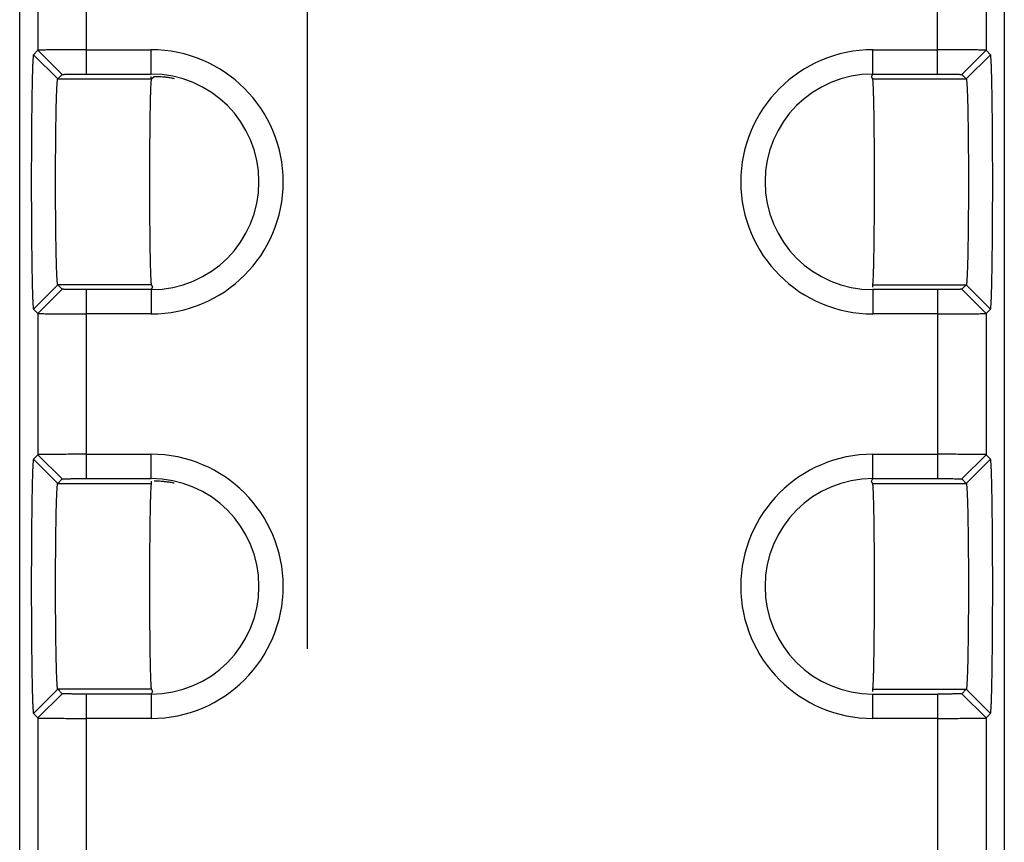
# Model space of a CAD drawing. Header units: inches. Extents: x 0 to 34, y 0 to 22.
# Tile 32 of 71: x 11.266 to 11.874, y 17.026 to 17.534. Entities that reach past the tile are written whole.
import ezdxf

# ---------------------------------------------------------------- set-up
doc = ezdxf.new("R2010")
doc.units = ezdxf.units.IN
doc.header["$LTSCALE"] = 1.87
doc.header["$MEASUREMENT"] = 0
doc.linetypes.add('CENTER', pattern=[0.6, 0.375, -0.075, 0.075, -0.075])
doc.layers.get('0').update_dxf_attribs({"linetype": 'CONTINUOUS'})
doc.layers.add('DEFAULT_1', color=7, linetype='CENTER')
doc.layers.add('DIMENSIONS', color=7, linetype='CONTINUOUS')
doc.styles.get("Standard").update_dxf_attribs({"font": 'txt', "width": 0.8})
doc.dimstyles.new('DIMSTYLE_1', dxfattribs={"dimtxt": 0.125, "dimasz": 0.18, "dimexe": 0.125, "dimexo": 0.0625, "dimgap": 0.09, "dimtad": 0, "dimtih": 1, "dimtoh": 1, "dimzin": 4, "dimdsep": 46, "dimtxsty": 'STANDARD', "dimblk": '_FILLED', "dimblk1": '_FILLED', "dimblk2": '_FILLED', "dimcen": 0.09, "dimadec": 0, "dimazin": 0, "dimtp": 0.01, "dimtm": 0.01, "dimtfac": 1, "dimtofl": 0, "dimtmove": 0, "dimatfit": 3, "dimldrblk": '_FILLED', "dimfxl": 1, "dimtolj": 1, "dimtzin": 4, "dimarcsym": 0})

# ---------------------------------------------------------------- blocks, each defined once
blk = doc.blocks.new('*D41')
at = {"layer": 'DIMENSIONS', "color": 2, "linetype": 'CONTINUOUS'}
blk.add_line((11.63088, 17.84663), (22.59482, 17.84663), dxfattribs=at)
at = {"layer": 'DIMENSIONS', "color": 2, "linetype": 'CONTINUOUS', "insert": (22.65732, 17.90913), "char_height": 0.125, "width": 1.125, "attachment_point": 1, "line_spacing_factor": 0.9}
blk.add_mtext('3.08{\\Ftxt.shx;\\W1.000000;\\H0.125000; }[78.3]', dxfattribs=at)
blk = doc.blocks.new('_FILLED')
at = {"color": 0, "linetype": 'BYBLOCK'}
blk.add_solid([(0, 0), (-1, 0.1736), (-1, -0.1736)], dxfattribs=at)

msp = doc.modelspace()

# ---------------------------------------------------------------- linework, layer by layer
at = {"color": 7, "linetype": 'CONTINUOUS'}
for p, q in [((11.26559, 14.8415), (11.26559, 18.15169)), ((11.87411, 18.15169), (11.87411, 14.8415)), ((11.27688, 18.1404), (11.27688, 17.51544)), ((11.30687, 17.5007), (11.30687, 18.1404)), ((11.83283, 17.5007), (11.83283, 18.1404)), ((11.86283, 18.1404), (11.86283, 17.51544)), ((11.27412, 17.51269), (11.27688, 17.51544)), ((11.27688, 17.51544), (11.29188, 17.50044)), ((11.30687, 17.5157), (11.34685, 17.5157)), ((11.34685, 17.5007), (11.34685, 17.5157)), ((11.79285, 17.5007), (11.79285, 17.5157)), ((11.79285, 17.5157), (11.83283, 17.5157)), ((11.86283, 17.51544), (11.84783, 17.50044)), ((11.86283, 17.51544), (11.86559, 17.51269)), ((11.28912, 17.49768), (11.27412, 17.51269)), ((11.85058, 17.49768), (11.86559, 17.51269)), ((11.28912, 17.49768), (11.29188, 17.50044)), ((11.28912, 17.49768), (11.34685, 17.49768)), ((11.30687, 17.5007), (11.34685, 17.5007)), ((11.34685, 17.49768), (11.34685, 17.49914)), ((11.34711, 17.49768), (11.3486, 17.49914)), ((11.79194, 17.49917), (11.79285, 17.5007)), ((11.79259, 17.49768), (11.79194, 17.49917)), ((11.79259, 17.49768), (11.85058, 17.49768)), ((11.79285, 17.5007), (11.83283, 17.5007)), ((11.84783, 17.50044), (11.85058, 17.49768)), ((11.27412, 17.3555), (11.28912, 17.3705)), ((11.29188, 17.36774), (11.27688, 17.35274)), ((11.28912, 17.3705), (11.29188, 17.36774)), ((11.34712, 17.3705), (11.28912, 17.3705)), ((11.30687, 17.2507), (11.30687, 17.36749)), ((11.34685, 17.36749), (11.30687, 17.36749)), ((11.34777, 17.36902), (11.34685, 17.36749)), ((11.34685, 17.36749), (11.34685, 17.35248)), ((11.34712, 17.3705), (11.34777, 17.36902)), ((11.79285, 17.36904), (11.79285, 17.3705)), ((11.79285, 17.3705), (11.85059, 17.3705)), ((11.79285, 17.36749), (11.79285, 17.35248)), ((11.83283, 17.36749), (11.79285, 17.36749)), ((11.83283, 17.36749), (11.83283, 17.2507)), ((11.85059, 17.3705), (11.84783, 17.36774)), ((11.84783, 17.36774), (11.86283, 17.35274)), ((11.85058, 17.3705), (11.86559, 17.3555)), ((11.27688, 17.35274), (11.27412, 17.3555)), ((11.86559, 17.3555), (11.86283, 17.35274)), ((11.27688, 17.35274), (11.27688, 17.26544)), ((11.34685, 17.35248), (11.30687, 17.35248)), ((11.83283, 17.35248), (11.79285, 17.35248)), ((11.86283, 17.35274), (11.86283, 17.26544)), ((11.27412, 17.26269), (11.27688, 17.26544)), ((11.27688, 17.26544), (11.29188, 17.25044)), ((11.30687, 17.2657), (11.34685, 17.2657)), ((11.34685, 17.2507), (11.34685, 17.2657)), ((11.79285, 17.2507), (11.79285, 17.2657)), ((11.79285, 17.2657), (11.83283, 17.2657)), ((11.84783, 17.25044), (11.86283, 17.26544)), ((11.86283, 17.26544), (11.86559, 17.26269)), ((11.28912, 17.24768), (11.27412, 17.26269)), ((11.85058, 17.24768), (11.86559, 17.26269)), ((11.28912, 17.24768), (11.29188, 17.25044)), ((11.28912, 17.24768), (11.34685, 17.24768)), ((11.30687, 17.2507), (11.34685, 17.2507)), ((11.34685, 17.24914), (11.34685, 17.24768)), ((11.79194, 17.24917), (11.79285, 17.2507)), ((11.79259, 17.24768), (11.79194, 17.24917)), ((11.79259, 17.24768), (11.85058, 17.24768)), ((11.79285, 17.2507), (11.83283, 17.2507)), ((11.84783, 17.25044), (11.85058, 17.24768)), ((11.28912, 17.1205), (11.27412, 17.1055)), ((11.29188, 17.11774), (11.27688, 17.10274)), ((11.28912, 17.1205), (11.29188, 17.11774)), ((11.34712, 17.1205), (11.28912, 17.1205)), ((11.34777, 17.11902), (11.34685, 17.11749)), ((11.34712, 17.1205), (11.34777, 17.11902)), ((11.79285, 17.11904), (11.79285, 17.1205)), ((11.79285, 17.1205), (11.85059, 17.1205)), ((11.85059, 17.1205), (11.84783, 17.11774)), ((11.84783, 17.11774), (11.86283, 17.10274)), ((11.85058, 17.1205), (11.86559, 17.1055)), ((11.30687, 17.0007), (11.30687, 17.11749)), ((11.34685, 17.11749), (11.30687, 17.11749)), ((11.34685, 17.11749), (11.34685, 17.10248)), ((11.79285, 17.10248), (11.79285, 17.11749)), ((11.79285, 17.11749), (11.83283, 17.11749)), ((11.83283, 17.11749), (11.83283, 17.0007)), ((11.27688, 17.10274), (11.27412, 17.1055)), ((11.86559, 17.1055), (11.86283, 17.10274)), ((11.27688, 17.10274), (11.27688, 17.01544)), ((11.34685, 17.10248), (11.30687, 17.10248)), ((11.83283, 17.10248), (11.79285, 17.10248)), ((11.86283, 17.10274), (11.86283, 17.01544))]:
    msp.add_line(p, q, dxfattribs=at)
for centre, radius, start, end in [((11.34685, 17.43409), 0.08161, 270, 89.99999), ((11.79285, 17.43409), 0.08161, 90, 269.99999), ((11.34685, 17.43409), 0.06661, 270, 90), ((11.79285, 17.43409), 0.06661, 90, 270), ((11.34685, 17.18409), 0.08161, 270, 89.99999), ((11.79285, 17.18409), 0.08161, 90, 269.99999), ((11.34685, 17.18409), 0.06661, 270, 90), ((11.79285, 17.18409), 0.06661, 90, 270)]:
    msp.add_arc(centre, radius, start, end, dxfattribs=at)
for points, knots in [([(11.30687, 17.5157), (11.30495, 17.5157), (11.30117, 17.5157), (11.29567, 17.51568), (11.29058, 17.51566), (11.28669, 17.51563), (11.28394, 17.51561), (11.28219, 17.51559), (11.28067, 17.51557), (11.2794, 17.51555), (11.27838, 17.51552), (11.2777, 17.5155), (11.2773, 17.51548), (11.27709, 17.51547), (11.27696, 17.51546), (11.27689, 17.51545), (11.27688, 17.51544)], [0, 0, 0, 0, 0.191961, 0.378185, 0.550246, 0.701023, 0.766827, 0.825423, 0.876198, 0.918669, 0.95255, 0.97757, 0.986675, 0.993466, 0.997913, 1, 1, 1, 1]), ([(11.86283, 17.51544), (11.86281, 17.51545), (11.86274, 17.51546), (11.86261, 17.51547), (11.86241, 17.51548), (11.862, 17.5155), (11.86132, 17.51552), (11.86031, 17.51555), (11.85904, 17.51557), (11.85752, 17.51559), (11.85577, 17.51561), (11.85301, 17.51563), (11.84913, 17.51566), (11.84404, 17.51568), (11.83853, 17.5157), (11.83475, 17.5157), (11.83283, 17.5157)], [0, 0, 0, 0, 0.002087, 0.006534, 0.013324, 0.022429, 0.047449, 0.081328, 0.123799, 0.174574, 0.233169, 0.298973, 0.44975, 0.621813, 0.808039, 1, 1, 1, 1]), ([(11.27412, 17.51268), (11.27408, 17.51264), (11.27404, 17.51246), (11.27397, 17.51212), (11.27391, 17.51159), (11.27385, 17.51088), (11.27378, 17.50999), (11.27369, 17.50845), (11.27359, 17.50609), (11.27347, 17.50275), (11.27336, 17.49876), (11.27325, 17.49417), (11.27316, 17.48901), (11.27307, 17.48334), (11.27296, 17.47489), (11.27286, 17.46348), (11.27279, 17.44907), (11.27276, 17.43409), (11.27279, 17.41912), (11.27286, 17.4047), (11.27296, 17.39329), (11.27307, 17.38485), (11.27316, 17.37917), (11.27325, 17.37401), (11.27336, 17.36942), (11.27347, 17.36544), (11.27359, 17.3621), (11.27369, 17.35974), (11.27378, 17.3582), (11.27385, 17.3573), (11.27391, 17.3566), (11.27397, 17.35606), (11.27404, 17.35572), (11.27408, 17.35554), (11.27412, 17.3555)], [0, 0, 0, 0, 0.001096, 0.00333, 0.00672, 0.011261, 0.016942, 0.023753, 0.040716, 0.06203, 0.087465, 0.116761, 0.149658, 0.185875, 0.225052, 0.310744, 0.403566, 0.5, 0.596434, 0.689257, 0.774948, 0.814125, 0.850343, 0.883239, 0.912535, 0.93797, 0.959284, 0.976247, 0.983058, 0.988739, 0.993279, 0.996669, 0.998904, 1, 1, 1, 1]), ([(11.86559, 17.3555), (11.86563, 17.35554), (11.86567, 17.35573), (11.86573, 17.35606), (11.86579, 17.3566), (11.86586, 17.3573), (11.86592, 17.3582), (11.86601, 17.35974), (11.86612, 17.3621), (11.86624, 17.36544), (11.86635, 17.36942), (11.86645, 17.37401), (11.86655, 17.37917), (11.86664, 17.38485), (11.86674, 17.39329), (11.86684, 17.4047), (11.86692, 17.41912), (11.86694, 17.43409), (11.86692, 17.44907), (11.86684, 17.46348), (11.86674, 17.47489), (11.86664, 17.48334), (11.86655, 17.48901), (11.86645, 17.49417), (11.86635, 17.49876), (11.86624, 17.50275), (11.86612, 17.50609), (11.86601, 17.50845), (11.86592, 17.50999), (11.86586, 17.51088), (11.86579, 17.51159), (11.86573, 17.51213), (11.86567, 17.51246), (11.86563, 17.51265), (11.86559, 17.51269)], [0, 0, 0, 0, 0.001096, 0.00333, 0.006719, 0.011259, 0.01694, 0.023749, 0.040711, 0.062025, 0.08746, 0.116755, 0.149652, 0.185869, 0.225045, 0.310735, 0.403556, 0.499988, 0.59642, 0.689241, 0.774931, 0.814107, 0.850323, 0.883216, 0.91251, 0.937944, 0.959261, 0.97623, 0.983045, 0.98873, 0.993274, 0.996667, 0.998903, 1, 1, 1, 1]), ([(11.28912, 17.3705), (11.28908, 17.37053), (11.28904, 17.37068), (11.28898, 17.37095), (11.28891, 17.37139), (11.28885, 17.37196), (11.28879, 17.37268), (11.2887, 17.37393), (11.28859, 17.37584), (11.28847, 17.37854), (11.28836, 17.38176), (11.28826, 17.38548), (11.28816, 17.38965), (11.28807, 17.39424), (11.28796, 17.40108), (11.28786, 17.41031), (11.28779, 17.42197), (11.28776, 17.43409), (11.28779, 17.44621), (11.28786, 17.45787), (11.28796, 17.46711), (11.28807, 17.47394), (11.28816, 17.47853), (11.28825, 17.48271), (11.28836, 17.48642), (11.28847, 17.48964), (11.28859, 17.49234), (11.28869, 17.49426), (11.28878, 17.4955), (11.28885, 17.49622), (11.28891, 17.4968), (11.28897, 17.49723), (11.28904, 17.4975), (11.28908, 17.49765), (11.28912, 17.49768)], [0, 0, 0, 0, 0.001139, 0.003394, 0.006798, 0.011348, 0.017035, 0.02385, 0.040817, 0.06213, 0.087558, 0.116845, 0.149732, 0.18594, 0.225106, 0.310777, 0.403583, 0.5, 0.596418, 0.689223, 0.774894, 0.81406, 0.850268, 0.883155, 0.912442, 0.937871, 0.959183, 0.97615, 0.982965, 0.988653, 0.993202, 0.996606, 0.998862, 1, 1, 1, 1]), ([(11.29188, 17.50044), (11.2919, 17.50046), (11.29203, 17.50047), (11.29225, 17.5005), (11.29263, 17.50052), (11.29314, 17.50054), (11.29377, 17.50056), (11.29486, 17.5006), (11.29649, 17.50063), (11.29873, 17.50066), (11.30127, 17.50068), (11.30402, 17.5007), (11.30591, 17.5007), (11.30687, 17.5007)], [0, 0, 0, 0, 0.006699, 0.022671, 0.047733, 0.081632, 0.124101, 0.174854, 0.299182, 0.449887, 0.621908, 0.808092, 1, 1, 1, 1]), ([(11.34636, 17.38878), (11.34627, 17.39372), (11.34614, 17.40446), (11.34603, 17.42137), (11.34602, 17.43641), (11.34605, 17.44861), (11.3461, 17.45742), (11.34617, 17.46573), (11.34626, 17.47337), (11.34637, 17.48016), (11.34647, 17.48522), (11.34657, 17.48875), (11.34664, 17.49096), (11.34671, 17.49288), (11.34678, 17.49448), (11.34686, 17.49575), (11.34693, 17.49661), (11.34699, 17.49713), (11.34702, 17.49739), (11.34706, 17.49756), (11.34709, 17.49765), (11.34711, 17.49768)], [0, 0, 0, 0, 0.135987, 0.295804, 0.465853, 0.550197, 0.631677, 0.708515, 0.77911, 0.841927, 0.89558, 0.918648, 0.939048, 0.95666, 0.971374, 0.983119, 0.991834, 0.995038, 0.997465, 0.999113, 1, 1, 1, 1]), ([(11.3486, 17.49914), (11.34862, 17.49916), (11.34872, 17.49918), (11.3489, 17.49921), (11.34919, 17.49922), (11.34957, 17.49924), (11.35006, 17.49924), (11.3509, 17.49924), (11.35218, 17.4992), (11.35398, 17.49908), (11.35612, 17.49886), (11.35855, 17.49851), (11.36026, 17.49819), (11.36115, 17.498)], [0, 0, 0, 0, 0.006876, 0.021609, 0.044264, 0.07478, 0.113081, 0.159083, 0.273816, 0.417449, 0.587775, 0.782736, 1, 1, 1, 1]), ([(11.79259, 17.49768), (11.79262, 17.49764), (11.79265, 17.49749), (11.79271, 17.49722), (11.79275, 17.4968), (11.79281, 17.49624), (11.79285, 17.49554), (11.79293, 17.49434), (11.79301, 17.49251), (11.7931, 17.48992), (11.79319, 17.48683), (11.79327, 17.48327), (11.79332, 17.48074), (11.79335, 17.47941)], [0, 0, 0, 0, 0.007957, 0.023422, 0.046496, 0.07715, 0.115325, 0.160957, 0.27431, 0.416421, 0.585815, 0.780879, 1, 1, 1, 1]), ([(11.83283, 17.5007), (11.83379, 17.5007), (11.83568, 17.5007), (11.83843, 17.50068), (11.84098, 17.50066), (11.84321, 17.50063), (11.84484, 17.5006), (11.84593, 17.50056), (11.84657, 17.50054), (11.84707, 17.50052), (11.84745, 17.5005), (11.84768, 17.50047), (11.8478, 17.50046), (11.84783, 17.50044)], [0, 0, 0, 0, 0.191907, 0.378088, 0.550104, 0.700809, 0.825139, 0.875894, 0.918364, 0.952264, 0.977328, 0.9933, 1, 1, 1, 1]), ([(11.85058, 17.49768), (11.85062, 17.49765), (11.85066, 17.4975), (11.85073, 17.49723), (11.85079, 17.4968), (11.85085, 17.49622), (11.85092, 17.4955), (11.85101, 17.49426), (11.85112, 17.49234), (11.85123, 17.48964), (11.85134, 17.48642), (11.85145, 17.48271), (11.85154, 17.47853), (11.85163, 17.47394), (11.85174, 17.46711), (11.85184, 17.45787), (11.85192, 17.44621), (11.85194, 17.43409), (11.85192, 17.42197), (11.85184, 17.41031), (11.85174, 17.40108), (11.85163, 17.39424), (11.85155, 17.38965), (11.85145, 17.38548), (11.85135, 17.38176), (11.85123, 17.37854), (11.85112, 17.37584), (11.85101, 17.37393), (11.85092, 17.37268), (11.85086, 17.37196), (11.85079, 17.37139), (11.85073, 17.37095), (11.85067, 17.37068), (11.85062, 17.37053), (11.85059, 17.3705)], [0, 0, 0, 0, 0.001139, 0.003394, 0.006798, 0.011348, 0.017035, 0.02385, 0.040817, 0.06213, 0.087558, 0.116845, 0.149732, 0.18594, 0.225106, 0.310777, 0.403583, 0.5, 0.596418, 0.689223, 0.774894, 0.81406, 0.850268, 0.883155, 0.912442, 0.937871, 0.959183, 0.97615, 0.982965, 0.988653, 0.993202, 0.996606, 0.998862, 1, 1, 1, 1]), ([(11.79335, 17.47941), (11.79343, 17.47447), (11.79357, 17.46373), (11.79367, 17.44681), (11.79369, 17.43177), (11.79365, 17.41958), (11.7936, 17.41076), (11.79354, 17.40245), (11.79345, 17.39482), (11.79334, 17.38803), (11.79323, 17.38296), (11.79314, 17.37944), (11.79307, 17.37722), (11.79299, 17.37531), (11.79292, 17.37371), (11.79284, 17.37243), (11.79278, 17.37158), (11.79272, 17.37106), (11.79268, 17.3708), (11.79264, 17.37062), (11.79261, 17.37053), (11.79259, 17.37051)], [0, 0, 0, 0, 0.135987, 0.295804, 0.465853, 0.550197, 0.631677, 0.708515, 0.77911, 0.841927, 0.89558, 0.918648, 0.939048, 0.95666, 0.971374, 0.983119, 0.991834, 0.995038, 0.997465, 0.999113, 1, 1, 1, 1]), ([(11.34711, 17.37051), (11.34708, 17.37054), (11.34705, 17.37069), (11.347, 17.37096), (11.34695, 17.37139), (11.3469, 17.37194), (11.34685, 17.37264), (11.34678, 17.37384), (11.34669, 17.37568), (11.3466, 17.37827), (11.34651, 17.38136), (11.34643, 17.38492), (11.34638, 17.38744), (11.34636, 17.38878)], [0, 0, 0, 0, 0.007957, 0.023422, 0.046496, 0.07715, 0.115325, 0.160957, 0.27431, 0.416421, 0.585815, 0.780879, 1, 1, 1, 1]), ([(11.30687, 17.36749), (11.30591, 17.36749), (11.30402, 17.36749), (11.30127, 17.3675), (11.29873, 17.36753), (11.29649, 17.36756), (11.29486, 17.36759), (11.29377, 17.36762), (11.29314, 17.36764), (11.29263, 17.36767), (11.29225, 17.36768), (11.29203, 17.36772), (11.2919, 17.36772), (11.29188, 17.36774)], [0, 0, 0, 0, 0.191907, 0.378088, 0.550104, 0.700809, 0.825139, 0.875894, 0.918364, 0.952264, 0.977328, 0.9933, 1, 1, 1, 1]), ([(11.84783, 17.36774), (11.8478, 17.36772), (11.84768, 17.36772), (11.84745, 17.36768), (11.84707, 17.36767), (11.84657, 17.36764), (11.84593, 17.36762), (11.84484, 17.36759), (11.84321, 17.36756), (11.84098, 17.36753), (11.83843, 17.3675), (11.83568, 17.36749), (11.83379, 17.36749), (11.83283, 17.36749)], [0, 0, 0, 0, 0.006699, 0.022671, 0.047733, 0.081632, 0.124101, 0.174854, 0.299182, 0.449887, 0.621908, 0.808092, 1, 1, 1, 1]), ([(11.27688, 17.35274), (11.27689, 17.35273), (11.27696, 17.35273), (11.27709, 17.35271), (11.2773, 17.3527), (11.2777, 17.35268), (11.27838, 17.35266), (11.2794, 17.35264), (11.28067, 17.35262), (11.28219, 17.3526), (11.28394, 17.35258), (11.28669, 17.35255), (11.29058, 17.35252), (11.29567, 17.3525), (11.30117, 17.35249), (11.30495, 17.35248), (11.30687, 17.35248)], [0, 0, 0, 0, 0.002087, 0.006534, 0.013324, 0.022429, 0.047449, 0.081328, 0.123799, 0.174574, 0.233169, 0.298973, 0.44975, 0.621813, 0.808039, 1, 1, 1, 1]), ([(11.83283, 17.35248), (11.83475, 17.35248), (11.83853, 17.35249), (11.84404, 17.3525), (11.84913, 17.35252), (11.85301, 17.35255), (11.85577, 17.35258), (11.85752, 17.3526), (11.85904, 17.35262), (11.86031, 17.35264), (11.86132, 17.35266), (11.862, 17.35268), (11.86241, 17.3527), (11.86261, 17.35271), (11.86274, 17.35273), (11.86281, 17.35273), (11.86283, 17.35274)], [0, 0, 0, 0, 0.191961, 0.378185, 0.550246, 0.701023, 0.766827, 0.825423, 0.876198, 0.918669, 0.95255, 0.97757, 0.986675, 0.993466, 0.997913, 1, 1, 1, 1]), ([(11.30687, 17.2657), (11.30495, 17.2657), (11.30117, 17.2657), (11.29567, 17.26568), (11.29058, 17.26566), (11.28669, 17.26563), (11.28394, 17.26561), (11.28219, 17.26559), (11.28067, 17.26557), (11.2794, 17.26555), (11.27838, 17.26552), (11.2777, 17.2655), (11.2773, 17.26548), (11.27709, 17.26547), (11.27696, 17.26546), (11.27689, 17.26545), (11.27688, 17.26544)], [0, 0, 0, 0, 0.191961, 0.378185, 0.550246, 0.701023, 0.766827, 0.825423, 0.876198, 0.918669, 0.95255, 0.97757, 0.986675, 0.993466, 0.997913, 1, 1, 1, 1]), ([(11.86283, 17.26544), (11.86281, 17.26545), (11.86274, 17.26546), (11.86261, 17.26547), (11.86241, 17.26548), (11.862, 17.2655), (11.86132, 17.26552), (11.86031, 17.26555), (11.85904, 17.26557), (11.85752, 17.26559), (11.85577, 17.26561), (11.85301, 17.26563), (11.84913, 17.26566), (11.84404, 17.26568), (11.83853, 17.2657), (11.83475, 17.2657), (11.83283, 17.2657)], [0, 0, 0, 0, 0.002087, 0.006534, 0.013324, 0.022429, 0.047449, 0.081328, 0.123799, 0.174574, 0.233169, 0.298973, 0.44975, 0.621813, 0.808039, 1, 1, 1, 1]), ([(11.27412, 17.26268), (11.27408, 17.26264), (11.27404, 17.26246), (11.27397, 17.26212), (11.27391, 17.26159), (11.27385, 17.26088), (11.27378, 17.25999), (11.27369, 17.25845), (11.27359, 17.25609), (11.27347, 17.25275), (11.27336, 17.24876), (11.27325, 17.24417), (11.27316, 17.23901), (11.27307, 17.23334), (11.27296, 17.22489), (11.27286, 17.21348), (11.27279, 17.19907), (11.27276, 17.18409), (11.27279, 17.16912), (11.27286, 17.1547), (11.27296, 17.14329), (11.27307, 17.13485), (11.27316, 17.12917), (11.27325, 17.12401), (11.27336, 17.11942), (11.27347, 17.11544), (11.27359, 17.1121), (11.27369, 17.10974), (11.27378, 17.1082), (11.27385, 17.1073), (11.27391, 17.1066), (11.27397, 17.10606), (11.27404, 17.10572), (11.27408, 17.10554), (11.27412, 17.1055)], [0, 0, 0, 0, 0.001096, 0.00333, 0.00672, 0.011259, 0.01694, 0.02375, 0.040712, 0.062026, 0.087461, 0.116758, 0.149655, 0.185873, 0.22505, 0.310741, 0.403564, 0.499999, 0.596433, 0.689256, 0.774948, 0.814124, 0.850342, 0.883239, 0.912535, 0.93797, 0.959284, 0.976247, 0.983058, 0.988739, 0.993279, 0.996669, 0.998904, 1, 1, 1, 1]), ([(11.86559, 17.1055), (11.86563, 17.10554), (11.86567, 17.10573), (11.86573, 17.10606), (11.86579, 17.1066), (11.86586, 17.1073), (11.86592, 17.1082), (11.86601, 17.10974), (11.86612, 17.1121), (11.86624, 17.11544), (11.86635, 17.11942), (11.86645, 17.12401), (11.86655, 17.12917), (11.86664, 17.13485), (11.86674, 17.14329), (11.86684, 17.1547), (11.86692, 17.16912), (11.86694, 17.18409), (11.86692, 17.19907), (11.86684, 17.21348), (11.86674, 17.22489), (11.86664, 17.23334), (11.86655, 17.23901), (11.86645, 17.24417), (11.86635, 17.24876), (11.86624, 17.25275), (11.86612, 17.25609), (11.86601, 17.25845), (11.86592, 17.25999), (11.86586, 17.26088), (11.86579, 17.26159), (11.86573, 17.26212), (11.86567, 17.26246), (11.86563, 17.26264), (11.86559, 17.26268)], [0, 0, 0, 0, 0.001096, 0.00333, 0.00672, 0.011259, 0.01694, 0.02375, 0.040712, 0.062026, 0.087461, 0.116758, 0.149655, 0.185873, 0.22505, 0.310741, 0.403564, 0.499999, 0.596433, 0.689256, 0.774948, 0.814124, 0.850342, 0.883239, 0.912535, 0.93797, 0.959284, 0.976247, 0.983058, 0.988739, 0.993279, 0.996669, 0.998904, 1, 1, 1, 1]), ([(11.28912, 17.1205), (11.28908, 17.12053), (11.28904, 17.12068), (11.28898, 17.12095), (11.28891, 17.12139), (11.28885, 17.12196), (11.28879, 17.12268), (11.2887, 17.12393), (11.28859, 17.12584), (11.28847, 17.12854), (11.28836, 17.13176), (11.28826, 17.13548), (11.28816, 17.13965), (11.28807, 17.14424), (11.28796, 17.15108), (11.28786, 17.16031), (11.28779, 17.17197), (11.28776, 17.18409), (11.28779, 17.19621), (11.28786, 17.20787), (11.28796, 17.21711), (11.28807, 17.22394), (11.28816, 17.22853), (11.28825, 17.23271), (11.28836, 17.23642), (11.28847, 17.23964), (11.28859, 17.24234), (11.28869, 17.24426), (11.28878, 17.2455), (11.28885, 17.24622), (11.28891, 17.2468), (11.28897, 17.24723), (11.28904, 17.2475), (11.28908, 17.24765), (11.28912, 17.24768)], [0, 0, 0, 0, 0.001139, 0.003394, 0.006798, 0.011348, 0.017035, 0.02385, 0.040817, 0.06213, 0.087558, 0.116845, 0.149732, 0.18594, 0.225106, 0.310777, 0.403583, 0.5, 0.596418, 0.689223, 0.774894, 0.81406, 0.850268, 0.883155, 0.912442, 0.937871, 0.959183, 0.97615, 0.982965, 0.988653, 0.993202, 0.996606, 0.998862, 1, 1, 1, 1]), ([(11.29188, 17.25044), (11.2919, 17.25046), (11.29203, 17.25047), (11.29225, 17.2505), (11.29263, 17.25052), (11.29314, 17.25054), (11.29377, 17.25056), (11.29486, 17.2506), (11.29649, 17.25063), (11.29873, 17.25066), (11.30127, 17.25068), (11.30402, 17.2507), (11.30591, 17.2507), (11.30687, 17.2507)], [0, 0, 0, 0, 0.006699, 0.022671, 0.047733, 0.081632, 0.124101, 0.174854, 0.299182, 0.449887, 0.621908, 0.808092, 1, 1, 1, 1]), ([(11.34636, 17.13878), (11.34627, 17.14372), (11.34614, 17.15446), (11.34603, 17.17137), (11.34602, 17.18641), (11.34605, 17.19861), (11.3461, 17.20742), (11.34617, 17.21573), (11.34626, 17.22337), (11.34637, 17.23016), (11.34647, 17.23522), (11.34657, 17.23875), (11.34664, 17.24096), (11.34671, 17.24288), (11.34678, 17.24448), (11.34686, 17.24575), (11.34693, 17.24661), (11.34699, 17.24713), (11.34702, 17.24739), (11.34706, 17.24756), (11.34709, 17.24765), (11.34711, 17.24768)], [0, 0, 0, 0, 0.135987, 0.295804, 0.465853, 0.550197, 0.631677, 0.708515, 0.77911, 0.841927, 0.89558, 0.918648, 0.939048, 0.95666, 0.971374, 0.983119, 0.991834, 0.995038, 0.997465, 0.999113, 1, 1, 1, 1]), ([(11.3486, 17.24914), (11.34862, 17.24916), (11.34872, 17.24918), (11.3489, 17.24921), (11.34919, 17.24922), (11.34957, 17.24924), (11.35006, 17.24924), (11.3509, 17.24924), (11.35218, 17.2492), (11.35398, 17.24908), (11.35612, 17.24886), (11.35855, 17.24851), (11.36026, 17.24819), (11.36115, 17.248)], [0, 0, 0, 0, 0.006876, 0.021609, 0.044264, 0.07478, 0.113081, 0.159083, 0.273816, 0.417449, 0.587775, 0.782736, 1, 1, 1, 1]), ([(11.79259, 17.24768), (11.79262, 17.24764), (11.79265, 17.24749), (11.79271, 17.24722), (11.79275, 17.2468), (11.79281, 17.24624), (11.79285, 17.24554), (11.79293, 17.24434), (11.79301, 17.24251), (11.7931, 17.23992), (11.79319, 17.23683), (11.79327, 17.23327), (11.79332, 17.23074), (11.79335, 17.22941)], [0, 0, 0, 0, 0.007957, 0.023422, 0.046496, 0.07715, 0.115325, 0.160957, 0.27431, 0.416421, 0.585815, 0.780879, 1, 1, 1, 1]), ([(11.83283, 17.2507), (11.83379, 17.2507), (11.83568, 17.2507), (11.83843, 17.25068), (11.84098, 17.25066), (11.84321, 17.25063), (11.84484, 17.2506), (11.84593, 17.25056), (11.84657, 17.25054), (11.84707, 17.25052), (11.84745, 17.2505), (11.84768, 17.25047), (11.8478, 17.25046), (11.84783, 17.25044)], [0, 0, 0, 0, 0.191907, 0.378088, 0.550104, 0.700809, 0.825139, 0.875894, 0.918364, 0.952264, 0.977328, 0.9933, 1, 1, 1, 1]), ([(11.85058, 17.24768), (11.85062, 17.24765), (11.85066, 17.2475), (11.85073, 17.24723), (11.85079, 17.2468), (11.85085, 17.24622), (11.85092, 17.2455), (11.85101, 17.24426), (11.85112, 17.24234), (11.85123, 17.23964), (11.85134, 17.23642), (11.85145, 17.23271), (11.85154, 17.22853), (11.85163, 17.22394), (11.85174, 17.21711), (11.85184, 17.20787), (11.85192, 17.19621), (11.85194, 17.18409), (11.85192, 17.17197), (11.85184, 17.16031), (11.85174, 17.15108), (11.85163, 17.14424), (11.85155, 17.13965), (11.85145, 17.13548), (11.85135, 17.13176), (11.85123, 17.12854), (11.85112, 17.12584), (11.85101, 17.12393), (11.85092, 17.12268), (11.85086, 17.12196), (11.85079, 17.12139), (11.85073, 17.12095), (11.85067, 17.12068), (11.85062, 17.12053), (11.85059, 17.1205)], [0, 0, 0, 0, 0.001139, 0.003394, 0.006798, 0.011348, 0.017035, 0.02385, 0.040817, 0.06213, 0.087558, 0.116845, 0.149732, 0.18594, 0.225106, 0.310777, 0.403583, 0.5, 0.596418, 0.689223, 0.774894, 0.81406, 0.850268, 0.883155, 0.912442, 0.937871, 0.959183, 0.97615, 0.982965, 0.988653, 0.993202, 0.996606, 0.998862, 1, 1, 1, 1]), ([(11.79335, 17.22941), (11.79343, 17.22447), (11.79357, 17.21373), (11.79367, 17.19681), (11.79369, 17.18177), (11.79365, 17.16958), (11.7936, 17.16076), (11.79354, 17.15245), (11.79345, 17.14482), (11.79334, 17.13803), (11.79323, 17.13296), (11.79314, 17.12944), (11.79307, 17.12722), (11.79299, 17.12531), (11.79292, 17.12371), (11.79284, 17.12243), (11.79278, 17.12158), (11.79272, 17.12106), (11.79268, 17.1208), (11.79264, 17.12062), (11.79261, 17.12053), (11.79259, 17.12051)], [0, 0, 0, 0, 0.135987, 0.295804, 0.465853, 0.550197, 0.631677, 0.708515, 0.77911, 0.841927, 0.89558, 0.918648, 0.939048, 0.95666, 0.971374, 0.983119, 0.991834, 0.995038, 0.997465, 0.999113, 1, 1, 1, 1]), ([(11.34711, 17.12051), (11.34708, 17.12054), (11.34705, 17.12069), (11.347, 17.12096), (11.34695, 17.12139), (11.3469, 17.12194), (11.34685, 17.12264), (11.34678, 17.12384), (11.34669, 17.12568), (11.3466, 17.12827), (11.34651, 17.13136), (11.34643, 17.13492), (11.34638, 17.13744), (11.34636, 17.13878)], [0, 0, 0, 0, 0.007957, 0.023422, 0.046496, 0.07715, 0.115325, 0.160957, 0.27431, 0.416421, 0.585815, 0.780879, 1, 1, 1, 1]), ([(11.30687, 17.11749), (11.30591, 17.11749), (11.30402, 17.11749), (11.30127, 17.1175), (11.29873, 17.11753), (11.29649, 17.11756), (11.29486, 17.11759), (11.29377, 17.11762), (11.29314, 17.11764), (11.29263, 17.11767), (11.29225, 17.11768), (11.29203, 17.11772), (11.2919, 17.11772), (11.29188, 17.11774)], [0, 0, 0, 0, 0.191907, 0.378088, 0.550104, 0.700809, 0.825139, 0.875894, 0.918364, 0.952264, 0.977328, 0.9933, 1, 1, 1, 1]), ([(11.84783, 17.11774), (11.8478, 17.11772), (11.84768, 17.11772), (11.84745, 17.11768), (11.84707, 17.11767), (11.84657, 17.11764), (11.84593, 17.11762), (11.84484, 17.11759), (11.84321, 17.11756), (11.84098, 17.11753), (11.83843, 17.1175), (11.83568, 17.11749), (11.83379, 17.11749), (11.83283, 17.11749)], [0, 0, 0, 0, 0.006699, 0.022671, 0.047733, 0.081632, 0.124101, 0.174854, 0.299182, 0.449887, 0.621908, 0.808092, 1, 1, 1, 1]), ([(11.27688, 17.10274), (11.27689, 17.10273), (11.27696, 17.10273), (11.27709, 17.10271), (11.2773, 17.1027), (11.2777, 17.10268), (11.27838, 17.10266), (11.2794, 17.10264), (11.28067, 17.10262), (11.28219, 17.1026), (11.28394, 17.10258), (11.28669, 17.10255), (11.29058, 17.10252), (11.29567, 17.1025), (11.30117, 17.10249), (11.30495, 17.10248), (11.30687, 17.10248)], [0, 0, 0, 0, 0.002087, 0.006534, 0.013324, 0.022429, 0.047449, 0.081328, 0.123799, 0.174574, 0.233169, 0.298973, 0.44975, 0.621813, 0.808039, 1, 1, 1, 1]), ([(11.83283, 17.10248), (11.83475, 17.10248), (11.83853, 17.10249), (11.84404, 17.1025), (11.84913, 17.10252), (11.85301, 17.10255), (11.85577, 17.10258), (11.85752, 17.1026), (11.85904, 17.10262), (11.86031, 17.10264), (11.86132, 17.10266), (11.862, 17.10268), (11.86241, 17.1027), (11.86261, 17.10271), (11.86274, 17.10273), (11.86281, 17.10273), (11.86283, 17.10274)], [0, 0, 0, 0, 0.191961, 0.378185, 0.550246, 0.701023, 0.766827, 0.825423, 0.876198, 0.918669, 0.95255, 0.97757, 0.986675, 0.993466, 0.997913, 1, 1, 1, 1])]:
    msp.add_open_spline(points, degree=3, knots=knots, dxfattribs=at)
at = {"layer": 'DEFAULT_1', "color": 7, "linetype": 'CENTER'}
msp.add_line((11.44328, 17.84663), (11.44328, 15.06467), dxfattribs=at)

# ---------------------------------------------------------------- dimensions: what is measured, and where the dimension line sits
at = {"layer": 'DIMENSIONS', "color": 2, "linetype": 'CONTINUOUS'}
dim = msp.add_ordinate_dim(feature_location=(11.63088, 17.84663), offset=(10.96394, 0), dtype=0, origin=(11.56838, 14.76236), dimstyle='DIMSTYLE_1', override={"dimtad": 1, "dimtih": 0, "dimtoh": 0}, dxfattribs=at)
dim.commit()
dim.dimension.update_dxf_attribs({"geometry": '*D41', "text_midpoint": (23.21982, 17.84663)})

doc.saveas('drawing.dxf')
